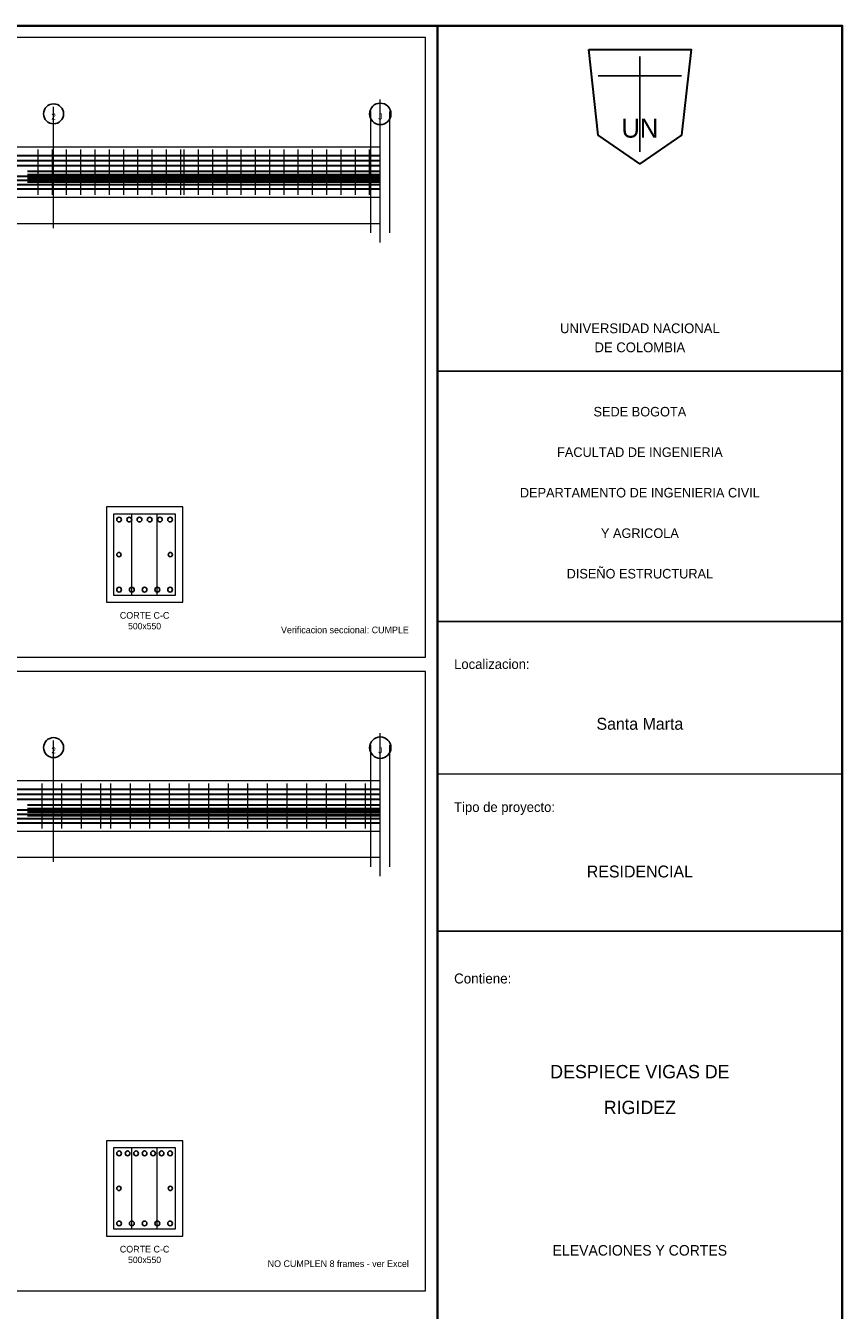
# Model space of a CAD drawing. Header units: millimetres. Extents: x 10 to 1179, y 10 to 831.
# Tile 6 of 6: x 836 to 1179, y 292 to 831. Entities that reach past the tile are written whole.
import ezdxf
from ezdxf.enums import TextEntityAlignment as Align

# ---------------------------------------------------------------- set-up
doc = ezdxf.new("R2010")
doc.units = ezdxf.units.MM
for name, color, linetype in [('ACERO_ADIC', 2, 'Continuous'), ('ACERO_INF', 1, 'Continuous'), ('ACERO_SUP', 5, 'Continuous'), ('ACERO_TOR', 30, 'Continuous'), ('ALERTA', 1, 'Continuous'), ('APOYOS', 4, 'Continuous'), ('CONTORNO', 7, 'Continuous'), ('CORTE', 7, 'Continuous'), ('COTAS', 3, 'Continuous'), ('EJES', 8, 'Continuous'), ('ESTRIBOS', 7, 'Continuous'), ('GUIA', 9, 'Continuous'), ('MARCO', 7, 'Continuous'), ('ROTULO', 7, 'Continuous'), ('TEXTO', 7, 'Continuous')]:
    doc.layers.add(name, color=color, linetype=linetype)

msp = doc.modelspace()

# ---------------------------------------------------------------- linework, layer by layer
at = {"layer": 'ACERO_ADIC', "color": 2, "lineweight": 30}
for p, q in [((836.86, 770), (985, 770)), ((836.86, 768.5), (985, 768.5)), ((836.86, 767), (985, 767)), ((836.86, 765.5), (985, 765.5)), ((836.86, 504), (985, 504)), ((836.86, 502.5), (985, 502.5)), ((836.86, 501), (985, 501)), ((836.86, 499.5), (985, 499.5))]:
    msp.add_line(p, q, dxfattribs=at)
at = {"layer": 'ACERO_INF', "color": 1, "lineweight": 30}
for p, q in [((573.5, 767.9), (985, 767.9)), ((573.5, 766.1), (985, 766.1)), ((573.5, 764.3), (985, 764.3)), ((573.5, 762.5), (985, 762.5)), ((573.5, 501.9), (985, 501.9)), ((573.5, 500.1), (985, 500.1)), ((573.5, 498.3), (985, 498.3)), ((573.5, 496.5), (985, 496.5))]:
    msp.add_line(p, q, dxfattribs=at)
at = {"layer": 'ACERO_INF', "color": 1}
for centre in [(875.34, 594.3), (880.69, 594.3), (886.04, 594.3), (891.39, 594.3), (896.74, 594.3), (875.34, 328.3), (880.69, 328.3), (886.04, 328.3), (891.39, 328.3), (896.74, 328.3)]:
    msp.add_circle(centre, 1, dxfattribs=at)
at = {"layer": 'ACERO_SUP', "color": 5, "lineweight": 30}
for p, q in [((573.5, 776.5), (985, 776.5)), ((573.5, 774.4), (985, 774.4)), ((573.5, 772.3), (985, 772.3)), ((573.5, 510.5), (985, 510.5)), ((573.5, 508.4), (985, 508.4)), ((573.5, 506.3), (985, 506.3))]:
    msp.add_line(p, q, dxfattribs=at)
at = {"layer": 'ACERO_SUP', "color": 5}
for centre in [(875.34, 623.7), (879.62, 623.7), (883.9, 623.7), (888.18, 623.7), (892.46, 623.7), (896.74, 623.7), (875.34, 357.7), (878.91, 357.7), (882.47, 357.7), (886.04, 357.7), (889.61, 357.7), (893.17, 357.7), (896.74, 357.7)]:
    msp.add_circle(centre, 1, dxfattribs=at)
at = {"layer": 'ACERO_TOR', "color": 30}
for centre in [(875.24, 609), (896.84, 609), (875.24, 343), (896.84, 343)]:
    msp.add_circle(centre, 0.9, dxfattribs=at)
at = {"layer": 'APOYOS', "color": 4, "lineweight": 18}
for p, q in [((981, 744), (981, 795)), ((989, 744), (989, 795)), ((981, 478), (981, 529)), ((989, 478), (989, 529))]:
    msp.add_line(p, q, dxfattribs=at)
at = {"layer": 'CONTORNO', "color": 7, "lineweight": 18}
for points in [[(573.5, 759), (985, 759), (985, 780), (573.5, 780)], [(573.5, 493), (985, 493), (985, 514), (573.5, 514)]]:
    msp.add_lwpolyline(points, close=True, dxfattribs=at)
at = {"layer": 'CORTE', "color": 7, "lineweight": 20}
for points in [[(870.04, 589), (902.04, 589), (902.04, 629), (870.04, 629)], [(870.04, 323), (902.04, 323), (902.04, 363), (870.04, 363)]]:
    msp.add_lwpolyline(points, close=True, dxfattribs=at)
at = {"layer": 'COTAS', "color": 3, "lineweight": 18}
for p, q in [((985, 746), (985, 750)), ((573.5, 748), (985, 748)), ((573.5, 482), (985, 482)), ((985, 480), (985, 484))]:
    msp.add_line(p, q, dxfattribs=at)
at = {"layer": 'EJES', "color": 8, "lineweight": 9}
for p, q in [((985, 740), (985, 800)), ((847.83, 746), (847.83, 797)), ((985, 474), (985, 534)), ((847.83, 480), (847.83, 531))]:
    msp.add_line(p, q, dxfattribs=at)
at = {"layer": 'EJES', "color": 8}
for centre, radius in [((847.83, 794), 4.2), ((985, 794), 4.5), ((847.83, 528), 4.2), ((985, 528), 4.5)]:
    msp.add_circle(centre, radius, dxfattribs=at)
at = {"layer": 'ESTRIBOS', "color": 7, "lineweight": 9}
for p, q in [((841.35, 760), (841.35, 779)), ((847.33, 760), (847.33, 779)), ((853.32, 760), (853.32, 779)), ((859.31, 760), (859.31, 779)), ((865.29, 760), (865.29, 779)), ((871.28, 760), (871.28, 779)), ((877.26, 760), (877.26, 779)), ((883.25, 760), (883.25, 779)), ((889.23, 760), (889.23, 779)), ((895.22, 760), (895.22, 779)), ((901.2, 760), (901.2, 779)), ((902.7, 760), (902.7, 779)), ((908.69, 760), (908.69, 779)), ((914.67, 760), (914.67, 779)), ((920.66, 760), (920.66, 779)), ((926.64, 760), (926.64, 779)), ((932.63, 760), (932.63, 779)), ((938.61, 760), (938.61, 779)), ((944.6, 760), (944.6, 779)), ((950.58, 760), (950.58, 779)), ((956.57, 760), (956.57, 779)), ((962.55, 760), (962.55, 779)), ((968.54, 760), (968.54, 779)), ((974.53, 760), (974.53, 779)), ((980.51, 760), (980.51, 779)), ((843.03, 494), (843.03, 513)), ((851.26, 494), (851.26, 513)), ((859.49, 494), (859.49, 513)), ((867.72, 494), (867.72, 513)), ((871.84, 494), (871.84, 513)), ((880.07, 494), (880.07, 513)), ((888.3, 494), (888.3, 513)), ((896.53, 494), (896.53, 513)), ((904.76, 494), (904.76, 513)), ((912.99, 494), (912.99, 513)), ((921.22, 494), (921.22, 513)), ((929.45, 494), (929.45, 513)), ((937.68, 494), (937.68, 513)), ((945.91, 494), (945.91, 513)), ((954.14, 494), (954.14, 513)), ((962.37, 494), (962.37, 513)), ((970.6, 494), (970.6, 513)), ((978.83, 494), (978.83, 513))]:
    msp.add_line(p, q, dxfattribs=at)
at = {"layer": 'ESTRIBOS', "color": 7, "lineweight": 18}
for p, q in [((880.71, 592), (880.71, 626)), ((891.37, 592), (891.37, 626)), ((880.71, 326), (880.71, 360)), ((891.37, 326), (891.37, 360))]:
    msp.add_line(p, q, dxfattribs=at)
for points in [[(873.04, 592), (899.04, 592), (899.04, 626), (873.04, 626)], [(873.04, 326), (899.04, 326), (899.04, 360), (873.04, 360)]]:
    msp.add_lwpolyline(points, close=True, dxfattribs=at)
at = {"layer": 'GUIA', "color": 9, "lineweight": 9}
for points in [[(512.5, 566), (1004, 566), (1004, 826), (512.5, 826)], [(512.5, 300), (1004, 300), (1004, 560), (512.5, 560)]]:
    msp.add_lwpolyline(points, close=True, dxfattribs=at)
at = {"layer": 'MARCO', "color": 7, "lineweight": 35}
msp.add_line((1009, 10), (1009, 831), dxfattribs=at)
for points in [[(10, 10), (1179, 10), (1179, 831), (10, 831)], [(1009, 10), (1179, 10), (1179, 831), (1009, 831)]]:
    msp.add_lwpolyline(points, close=True, dxfattribs=at)
at = {"layer": 'ROTULO', "color": 7, "lineweight": 25}
for p, q in [((1094, 818), (1094, 778)), ((1076.5, 810), (1111.5, 810))]:
    msp.add_line(p, q, dxfattribs=at)
at = {"layer": 'ROTULO', "color": 7, "lineweight": 18}
msp.add_line((1009, 517), (1179, 517), dxfattribs=at)
at = {"layer": 'ROTULO', "color": 7, "lineweight": 25}
for points in [[(1009, 686), (1179, 686), (1179, 831), (1009, 831)], [(1009, 581), (1179, 581), (1179, 686), (1009, 686)], [(1009, 451), (1179, 451), (1179, 581), (1009, 581)], [(1009, 221), (1179, 221), (1179, 451), (1009, 451)]]:
    msp.add_lwpolyline(points, close=True, dxfattribs=at)
at = {"layer": 'ROTULO', "color": 7, "lineweight": 30}
msp.add_lwpolyline([(1072.5, 821), (1115.5, 821), (1111.5, 785), (1094, 773), (1076.5, 785)], close=True, dxfattribs=at)

# ---------------------------------------------------------------- texts
at = {"layer": 'ALERTA', "color": 1}
msp.add_text('NO CUMPLEN 8 frames - ver Excel', height=2.8, dxfattribs=at).set_placement((997, 310), align=Align.RIGHT)
at = {"layer": 'EJES', "color": 8}
for s, p in [('2', (847.83, 792.85)), ('J', (985, 792.85)), ('2', (847.83, 526.85)), ('J', (985, 526.85))]:
    msp.add_text(s, height=2.6, dxfattribs=at).set_placement(p, align=Align.MIDDLE_CENTER)
at = {"layer": 'ROTULO', "color": 7}
for s, height, p in [('UN', 8, (1094, 788)), ('UNIVERSIDAD NACIONAL', 4.1, (1094, 704)), ('DE COLOMBIA', 4.1, (1094, 696)), ('SEDE BOGOTA', 4, (1094, 669)), ('FACULTAD DE INGENIERIA', 4, (1094, 652)), ('DEPARTAMENTO DE INGENIERIA CIVIL', 4, (1094, 635)), ('Y AGRICOLA', 4, (1094, 618)), ('DISEÑO ESTRUCTURAL', 4, (1094, 601)), ('Santa Marta', 5, (1094, 538)), ('RESIDENCIAL', 5, (1094, 476)), ('DESPIECE VIGAS DE', 5.6, (1094, 392)), ('RIGIDEZ', 5.6, (1094, 377)), ('ELEVACIONES Y CORTES', 4.4, (1094, 317))]:
    msp.add_text(s, height=height, dxfattribs=at).set_placement(p, align=Align.MIDDLE_CENTER)
for s, height, p in [('Localizacion:', 4.1, (1016, 561)), ('Tipo de proyecto:', 4.1, (1016, 501)), ('Contiene:', 4.2, (1016, 429))]:
    msp.add_text(s, height=height, dxfattribs=at).set_placement(p)
at = {"layer": 'TEXTO', "color": 7}
for s, height, p in [('CORTE C-C', 2.8, (886.04, 583.5)), ('500x550', 2.7, (886.04, 579)), ('CORTE C-C', 2.8, (886.04, 317.5)), ('500x550', 2.7, (886.04, 313))]:
    msp.add_text(s, height=height, dxfattribs=at).set_placement(p, align=Align.MIDDLE_CENTER)
at = {"layer": 'TEXTO', "color": 3}
msp.add_text('Verificacion seccional: CUMPLE', height=2.8, dxfattribs=at).set_placement((997, 576), align=Align.RIGHT)

doc.saveas('drawing.dxf')
